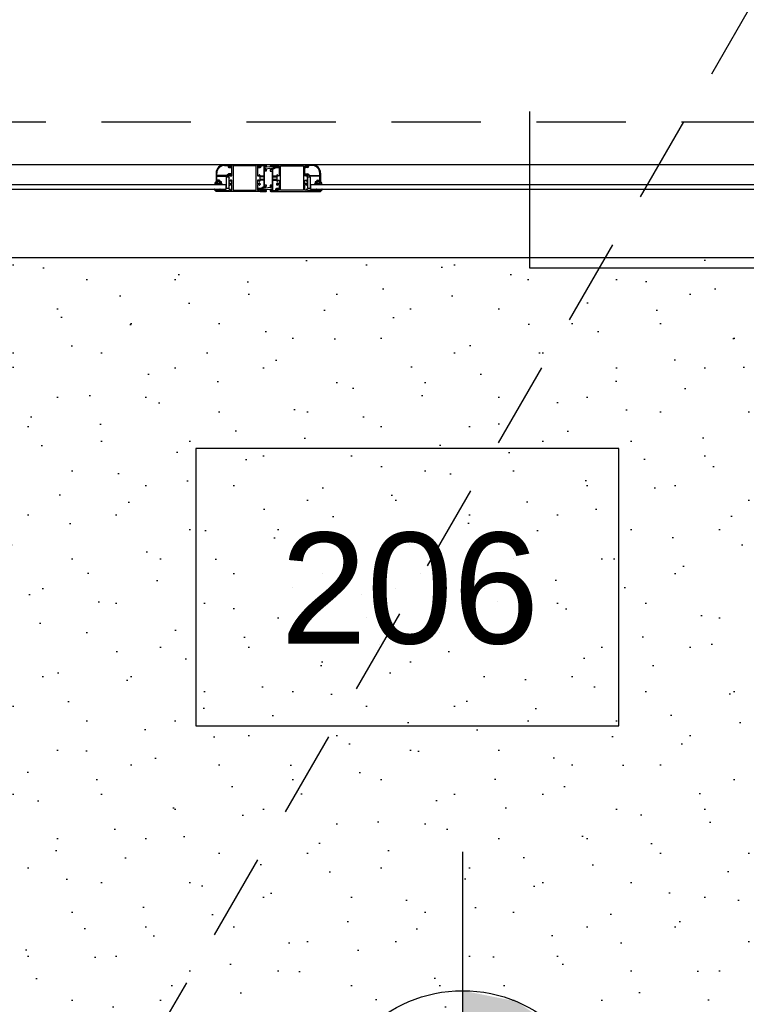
# Model space of a CAD drawing. Extents: x 856 to 5197, y -207 to 263.
# Tile 43 of 225: x 1040.83 to 1042.14, y 4.91 to 6.68. Entities that reach past the tile are written whole.
import ezdxf

# ---------------------------------------------------------------- set-up
doc = ezdxf.new("R2010")
doc.units = 0
doc.header["$MEASUREMENT"] = 0
doc.linetypes.add('B0701', pattern=[0.23412, 0.156, -0.07812])
for name, color, linetype in [('21 Buitenwanden', 7, 'Continuous'), ('23 Vloeren', 7, 'Continuous'), ('A Stramien', 7, 'Continuous'), ('I Toegev info 1_ 50_100', 7, 'Continuous'), ('T Tekst algemeen', 7, 'Continuous'), ('T Tekst_dim 1_ 100', 7, 'Continuous'), ('Window Markers', 7, 'Continuous')]:
    doc.layers.add(name, color=color, linetype=linetype)
doc.styles.add('GENERATED_STYLE_3', font='Arial')
doc.styles.get("Standard").update_dxf_attribs({"font": 'txt', "bigfont": 'BIGFONT.SHX'})
doc.dimstyles.new('GENERATED_STYLE__4', dxfattribs={"dimtxt": 0.18, "dimasz": 0.19, "dimexe": 0.18, "dimexo": 0.04, "dimgap": 0.09, "dimtad": 1, "dimtih": 1, "dimtoh": 1, "dimdec": 0, "dimzin": 0, "dimdsep": 46, "dimtxsty": 'Standard', "dimblk": 'ARROWHEAD_9', "dimblk1": 'ARROWHEAD_9', "dimblk2": 'ARROWHEAD_9', "dimcen": 0.09, "dimclrd": 7, "dimclre": 7, "dimclrt": 7, "dimadec": 1, "dimazin": 0, "dimtfac": 1, "dimtdec": 4, "dimtmove": 0, "dimatfit": 3, "dimfxl": 0, "dimtolj": 1, "dimtzin": 0, "dimarcsym": 0})
doc.dimstyles.new('GENERATED_STYLE__5', dxfattribs={"dimtxt": 0.25, "dimasz": 0.19, "dimexe": 0.18, "dimexo": 0, "dimgap": 0.09, "dimtad": 1, "dimdec": 0, "dimlfac": 1000, "dimzin": 0, "dimdsep": 46, "dimtxsty": 'Standard', "dimblk": 'ARROWHEAD_7', "dimblk1": 'ARROWHEAD_7', "dimblk2": 'ARROWHEAD_7', "dimcen": 0.09, "dimclrd": 7, "dimclre": 7, "dimclrt": 7, "dimadec": 1, "dimazin": 0, "dimtfac": 1, "dimtdec": 4, "dimtmove": 0, "dimatfit": 3, "dimfxl": 0, "dimtolj": 1, "dimtzin": 0, "dimarcsym": 0})
doc.dimstyles.new('GENERATED_STYLE__6', dxfattribs={"dimtxt": 0.25, "dimasz": 0.19, "dimexe": 0.18, "dimexo": 0, "dimgap": 0.09, "dimtad": 1, "dimtih": 1, "dimtoh": 1, "dimdec": 0, "dimlfac": 1000, "dimzin": 0, "dimdsep": 46, "dimtxsty": 'Standard', "dimblk": 'ARROWHEAD_7', "dimblk1": 'ARROWHEAD_7', "dimblk2": 'ARROWHEAD_7', "dimcen": 0.09, "dimclrd": 7, "dimclre": 7, "dimclrt": 7, "dimadec": 1, "dimazin": 0, "dimtfac": 1, "dimtdec": 4, "dimtmove": 0, "dimatfit": 3, "dimfxl": 0, "dimtolj": 1, "dimtzin": 0, "dimarcsym": 0})

# ---------------------------------------------------------------- blocks, each defined once
blk = doc.blocks.new('214 2de schuifdeur hoofdentree', base_point=(988.2137, 0))
at = {"layer": '21 Buitenwanden', "linetype": 'Continuous'}
for p, q in [((988.9038, 0.1438), (988.9038, -0.138)), ((989.3778, 0.0481), (987.6226, 0.0481)), ((988.39, 0.0469), (988.3899, 0.0481)), ((988.3975, 0.048), (988.3899, 0.0481)), ((988.3899, 0.0481), (988.3899, 0.0469)), ((988.3899, 0.0469), (988.3955, 0.0468)), ((988.396, 0.0463), (988.3959, 0.0447)), ((988.3971, 0.0446), (988.3972, 0.0463)), ((988.3975, 0.0428), (988.4014, 0.0426)), ((988.3989, 0.0439), (988.3976, 0.044)), ((988.398, 0.0451), (988.3978, 0.0477)), ((988.3978, 0.0468), (988.3978, 0.0477)), ((988.3981, 0.048), (988.4495, 0.048)), ((988.3988, 0.0441), (988.3981, 0.0448)), ((988.3993, 0.0455), (988.3993, 0.0443)), ((988.4018, 0.046), (988.3998, 0.046)), ((988.4016, 0.043), (988.4008, 0.0442)), ((988.4023, 0.0285), (988.4023, 0.0455)), ((988.4433, 0.046), (988.4043, 0.046)), ((988.4043, 0.046), (988.4043, 0.002)), ((988.4433, 0.002), (988.4433, 0.046)), ((988.4453, 0.0455), (988.4453, 0.0285)), ((988.4478, 0.046), (988.4458, 0.046)), ((988.4467, 0.0444), (988.4458, 0.0433)), ((988.4461, 0.0428), (988.4499, 0.0429)), ((988.4483, 0.0443), (988.4483, 0.0455)), ((988.4499, 0.0441), (988.4486, 0.0441)), ((988.4495, 0.0448), (988.4488, 0.0441)), ((988.4498, 0.0477), (988.4496, 0.0451)), ((988.4499, 0.0477), (988.4499, 0.0468)), ((988.4598, 0.048), (988.4501, 0.048)), ((988.4504, 0.0463), (988.4504, 0.0446)), ((988.4516, 0.0446), (988.4516, 0.0464)), ((988.4521, 0.0469), (988.4556, 0.0469)), ((988.4561, 0.0464), (988.4561, 0.0281)), ((988.4573, 0.0381), (988.4573, 0.0468)), ((988.4573, 0.0468), (988.4598, 0.0468)), ((988.4593, 0.0465), (988.4573, 0.0465)), ((988.4573, 0.0465), (988.4573, 0.0383)), ((988.4573, 0.0383), (988.4593, 0.0383)), ((988.4598, 0.0381), (988.4573, 0.0381)), ((988.4573, 0.012), (988.4573, 0.0363)), ((988.4578, 0.0368), (988.4603, 0.0368)), ((988.4593, 0.0444), (988.4593, 0.0465)), ((988.4593, 0.0383), (988.4593, 0.0404)), ((988.473, 0.0449), (988.4597, 0.0439)), ((988.4598, 0.0468), (988.4598, 0.0449)), ((988.4598, 0.0409), (988.4732, 0.0429)), ((988.4598, 0.0399), (988.4598, 0.0381)), ((988.4608, 0.0449), (988.4608, 0.0471)), ((988.4608, 0.0373), (988.4608, 0.0399)), ((988.4668, 0.0378), (988.4668, 0.0371)), ((988.4753, 0.0443), (988.4672, 0.0387)), ((988.4673, 0.0366), (988.4698, 0.0366)), ((988.4775, 0.048), (988.4676, 0.048)), ((988.4676, 0.0466), (988.4748, 0.0466)), ((988.4699, 0.0387), (988.4757, 0.0427)), ((988.471, 0.0381), (988.47, 0.0381)), ((988.4703, 0.0361), (988.4703, 0.0118)), ((988.4715, 0.0279), (988.4715, 0.0376)), ((988.4758, 0.0456), (988.4758, 0.0451)), ((988.4763, 0.0429), (988.4816, 0.0429)), ((988.4773, 0.0446), (988.4773, 0.0463)), ((988.4778, 0.0468), (988.4778, 0.0478)), ((988.4778, 0.0477), (988.478, 0.0451)), ((988.479, 0.0441), (988.4778, 0.0441)), ((988.5295, 0.048), (988.4781, 0.048)), ((988.4781, 0.0448), (988.4788, 0.0441)), ((988.4793, 0.0443), (988.4793, 0.0455)), ((988.4798, 0.046), (988.4818, 0.046)), ((988.4819, 0.0434), (988.4809, 0.0444)), ((988.4823, 0.0455), (988.4823, 0.0285)), ((988.4843, 0.002), (988.4843, 0.046)), ((988.4843, 0.046), (988.5233, 0.046)), ((988.5233, 0.046), (988.5233, 0.002)), ((988.5253, 0.0285), (988.5253, 0.0455)), ((988.5258, 0.046), (988.5278, 0.046)), ((988.526, 0.043), (988.5269, 0.0442)), ((988.5302, 0.0428), (988.5263, 0.0426)), ((988.5283, 0.0455), (988.5283, 0.0443)), ((988.5288, 0.0441), (988.5295, 0.0448)), ((988.5288, 0.0439), (988.5301, 0.044)), ((988.5296, 0.0451), (988.5298, 0.0477)), ((988.5299, 0.0468), (988.5298, 0.0477)), ((988.5301, 0.048), (988.5378, 0.0481)), ((988.5305, 0.0446), (988.5304, 0.0463)), ((988.5316, 0.0463), (988.5317, 0.0447)), ((988.5378, 0.0469), (988.5321, 0.0468)), ((988.5377, 0.0469), (988.5378, 0.0481)), ((988.5378, 0.0481), (988.5378, 0.0469)), ((988.3758, 0.0331), (988.3758, 0.0164)), ((988.377, 0.0299), (988.377, 0.0331)), ((988.377, 0.0211), (988.377, 0.0267)), ((988.377, 0.0172), (988.377, 0.0184)), ((988.3776, 0.0169), (988.3773, 0.0169)), ((988.3775, 0.0189), (988.3811, 0.0189)), ((988.3941, 0.0289), (988.378, 0.0289)), ((988.378, 0.0277), (988.3946, 0.0277)), ((988.3811, 0.0201), (988.378, 0.0201)), ((988.3788, 0.0169), (988.3783, 0.0161)), ((988.3824, 0.0159), (988.3791, 0.0171)), ((988.3813, 0.0169), (988.3811, 0.0169)), ((988.3816, 0.0184), (988.3816, 0.0172)), ((988.3828, 0.0174), (988.3828, 0.0184)), ((988.3837, 0.0171), (988.3831, 0.0171)), ((988.3848, 0.0164), (988.3848, 0.0169)), ((988.3978, 0.0259), (988.3928, 0.0259)), ((988.3928, 0.0259), (988.3928, 0.0059)), ((988.3967, 0.0312), (988.3945, 0.029)), ((988.395, 0.0278), (988.3972, 0.03)), ((988.4017, 0.0314), (988.397, 0.0314)), ((988.3975, 0.0302), (988.3993, 0.0302)), ((988.3978, 0.0059), (988.3978, 0.0259)), ((988.398, 0.0246), (988.398, 0.029)), ((988.3983, 0.024), (988.398, 0.0246)), ((988.398, 0.0235), (988.3983, 0.024)), ((988.398, 0.0191), (988.398, 0.0235)), ((988.3981, 0.0293), (988.3988, 0.03)), ((988.3988, 0.0181), (988.3981, 0.0188)), ((988.3995, 0.0299), (988.3993, 0.0294)), ((988.3993, 0.0297), (988.3993, 0.0285)), ((988.3993, 0.0195), (988.3993, 0.0183)), ((988.3998, 0.0291), (988.4019, 0.0309)), ((988.3998, 0.028), (988.4018, 0.028)), ((988.4018, 0.02), (988.3998, 0.02)), ((988.4023, 0.0143), (988.4023, 0.0195)), ((988.4453, 0.0195), (988.4453, 0.0143)), ((988.4458, 0.028), (988.4478, 0.028)), ((988.4478, 0.02), (988.4458, 0.02)), ((988.4483, 0.0285), (988.4483, 0.0297)), ((988.4483, 0.0183), (988.4483, 0.0195)), ((988.4488, 0.03), (988.4494, 0.0293)), ((988.4494, 0.0188), (988.4488, 0.0181)), ((988.4496, 0.0246), (988.4493, 0.024)), ((988.4493, 0.024), (988.4496, 0.0235)), ((988.4496, 0.029), (988.4496, 0.0246)), ((988.4496, 0.0235), (988.4496, 0.0191)), ((988.4498, 0.0271), (988.4498, 0.0269)), ((988.4498, 0.0214), (988.4498, 0.0212)), ((988.4501, 0.0266), (988.4556, 0.0266)), ((988.4556, 0.0217), (988.4501, 0.0217)), ((988.4556, 0.0276), (988.4503, 0.0276)), ((988.4503, 0.0207), (988.4556, 0.0207)), ((988.4561, 0.0261), (988.4561, 0.0222)), ((988.4561, 0.0202), (988.4561, 0.0105)), ((988.4715, 0.022), (988.4715, 0.0259)), ((988.4715, 0.0017), (988.4715, 0.02)), ((988.4773, 0.0274), (988.472, 0.0274)), ((988.472, 0.0264), (988.4775, 0.0264)), ((988.4775, 0.0215), (988.472, 0.0215)), ((988.472, 0.0205), (988.4773, 0.0205)), ((988.4778, 0.0267), (988.4778, 0.0269)), ((988.4778, 0.021), (988.4778, 0.0212)), ((988.478, 0.029), (988.478, 0.0246)), ((988.478, 0.0246), (988.4783, 0.024)), ((988.4783, 0.024), (988.478, 0.0235)), ((988.478, 0.0235), (988.478, 0.0191)), ((988.4788, 0.03), (988.4781, 0.0293)), ((988.4781, 0.0188), (988.4788, 0.0181)), ((988.4793, 0.0285), (988.4793, 0.0297)), ((988.4793, 0.0183), (988.4793, 0.0195)), ((988.4818, 0.028), (988.4798, 0.028)), ((988.4798, 0.02), (988.4818, 0.02)), ((988.4823, 0.0195), (988.4823, 0.0143)), ((988.5253, 0.0143), (988.5253, 0.0195)), ((988.5278, 0.0291), (988.5257, 0.0309)), ((988.5278, 0.028), (988.5258, 0.028)), ((988.5258, 0.02), (988.5278, 0.02)), ((988.5259, 0.0314), (988.5306, 0.0314)), ((988.5282, 0.0299), (988.5283, 0.0294)), ((988.5283, 0.0297), (988.5283, 0.0285)), ((988.5283, 0.0195), (988.5283, 0.0183)), ((988.5301, 0.0302), (988.5284, 0.0302)), ((988.5295, 0.0293), (988.5288, 0.03)), ((988.5288, 0.0181), (988.5295, 0.0188)), ((988.5293, 0.024), (988.5296, 0.0246)), ((988.5296, 0.0235), (988.5293, 0.024)), ((988.5296, 0.0246), (988.5296, 0.029)), ((988.5296, 0.0191), (988.5296, 0.0235)), ((988.5348, 0.0259), (988.5298, 0.0259)), ((988.5298, 0.0259), (988.5298, 0.0059)), ((988.5327, 0.0278), (988.5305, 0.03)), ((988.531, 0.0312), (988.5332, 0.029)), ((988.5496, 0.0277), (988.533, 0.0277)), ((988.5335, 0.0289), (988.5496, 0.0289)), ((988.5348, 0.0059), (988.5348, 0.0259)), ((988.5428, 0.0164), (988.5428, 0.0169)), ((988.5439, 0.0171), (988.5445, 0.0171)), ((988.5448, 0.0174), (988.5448, 0.0184)), ((988.5485, 0.0171), (988.5452, 0.0159)), ((988.546, 0.0184), (988.546, 0.0172)), ((988.5463, 0.0169), (988.5466, 0.0169)), ((988.5465, 0.0201), (988.5496, 0.0201)), ((988.5501, 0.0189), (988.5465, 0.0189)), ((988.5493, 0.0161), (988.5488, 0.0169)), ((988.5501, 0.0169), (988.5503, 0.0169)), ((988.5506, 0.0299), (988.5506, 0.0331)), ((988.5506, 0.0211), (988.5506, 0.0267)), ((988.5506, 0.0172), (988.5506, 0.0184)), ((988.5518, 0.0331), (988.5518, 0.0164)), ((988.3926, 0.012), (987.6372, 0.012)), ((987.6372, 0.004), (988.3926, 0.004)), ((988.3758, 0.0164), (988.3758, 0.0166)), ((988.3758, 0.0009), (988.3758, 0.0016)), ((988.3758, 0.0016), (988.3783, 0.0016)), ((988.3758, 0.0003), (988.3758, 0.0012)), ((988.3783, 0.0161), (988.3761, 0.0161)), ((988.3761, 0.0161), (988.377, 0.0161)), ((988.3761, 0.0015), (988.3776, 0.0015)), ((988.4495, 0), (988.3761, 0)), ((988.3778, 0.0008), (988.3783, 0.0008)), ((988.3783, 0.0016), (988.3785, 0.0013)), ((988.3783, 0.0008), (988.3808, 0.0015)), ((988.3808, 0.0015), (988.3973, 0.0015)), ((988.3816, 0.0161), (988.3845, 0.0161)), ((988.3926, 0.004), (988.3926, 0.012)), ((988.3928, 0.0059), (988.3978, 0.0059)), ((988.3978, 0.0123), (988.3978, 0.0138)), ((988.3978, 0.002), (988.3978, 0.0028)), ((988.3979, 0.0141), (988.3988, 0.015)), ((988.3988, 0.0111), (988.3979, 0.012)), ((988.3979, 0.0031), (988.3988, 0.004)), ((988.3993, 0.0147), (988.3993, 0.0143)), ((988.3993, 0.0118), (988.3993, 0.0113)), ((988.3993, 0.0037), (988.3993, 0.0025)), ((988.3998, 0.0138), (988.4018, 0.0138)), ((988.4018, 0.0123), (988.3998, 0.0123)), ((988.3998, 0.002), (988.4018, 0.002)), ((988.4023, 0.0025), (988.4023, 0.0118)), ((988.4043, 0.002), (988.4046, 0.002)), ((988.4046, 0.002), (988.4433, 0.002)), ((988.4453, 0.0118), (988.4453, 0.0025)), ((988.4457, 0.0047), (988.4467, 0.0037)), ((988.4458, 0.0138), (988.4478, 0.0138)), ((988.4478, 0.0123), (988.4458, 0.0123)), ((988.4458, 0.002), (988.4478, 0.002)), ((988.4513, 0.0052), (988.446, 0.0052)), ((988.4483, 0.0143), (988.4483, 0.0147)), ((988.4483, 0.0113), (988.4483, 0.0118)), ((988.4483, 0.0025), (988.4483, 0.0037)), ((988.4486, 0.004), (988.4498, 0.004)), ((988.4488, 0.015), (988.4496, 0.0141)), ((988.4496, 0.012), (988.4488, 0.0111)), ((988.4488, 0.004), (988.4495, 0.0033)), ((988.4496, 0.003), (988.4498, 0.0004)), ((988.4498, 0.0138), (988.4498, 0.0123)), ((988.4498, 0.0013), (988.4498, 0.0003)), ((988.4501, 0), (988.46, 0)), ((988.4503, 0.0035), (988.4503, 0.0018)), ((988.4518, 0.0025), (988.4518, 0.003)), ((988.4577, 0.0094), (988.4519, 0.0054)), ((988.4523, 0.0038), (988.4604, 0.0094)), ((988.46, 0.0015), (988.4528, 0.0015)), ((988.4678, 0.0071), (988.4544, 0.0052)), ((988.4546, 0.0032), (988.4679, 0.0041)), ((988.4566, 0.01), (988.4576, 0.01)), ((988.4603, 0.0115), (988.4578, 0.0115)), ((988.4608, 0.0103), (988.4608, 0.011)), ((988.4668, 0.0108), (988.4668, 0.0082)), ((988.4668, 0.0032), (988.4668, 0.001)), ((988.4698, 0.0113), (988.4673, 0.0113)), ((988.4678, 0.0082), (988.4678, 0.01)), ((988.4678, 0.01), (988.4703, 0.01)), ((988.4678, 0.0013), (988.4678, 0.0032)), ((988.4703, 0.0013), (988.4678, 0.0013)), ((988.4678, 0), (988.4775, 0)), ((988.4703, 0.0098), (988.4683, 0.0098)), ((988.4683, 0.0098), (988.4683, 0.0076)), ((988.4683, 0.0036), (988.4683, 0.0015)), ((988.4683, 0.0015), (988.4703, 0.0015)), ((988.4703, 0.01), (988.4703, 0.0013)), ((988.4703, 0.0015), (988.4703, 0.0098)), ((988.4755, 0.0012), (988.472, 0.0012)), ((988.4761, 0.0035), (988.476, 0.0017)), ((988.4773, 0.0018), (988.4772, 0.0035)), ((988.4815, 0.0053), (988.4777, 0.0052)), ((988.4777, 0.004), (988.479, 0.004)), ((988.4778, 0.0138), (988.4778, 0.0123)), ((988.478, 0.003), (988.4778, 0.0004)), ((988.4778, 0.0004), (988.4778, 0.0013)), ((988.4788, 0.015), (988.4779, 0.0141)), ((988.4779, 0.012), (988.4788, 0.0111)), ((988.4788, 0.004), (988.4781, 0.0033)), ((988.4781, 0), (988.5515, 0)), ((988.4793, 0.0143), (988.4793, 0.0147)), ((988.4793, 0.0113), (988.4793, 0.0118)), ((988.4793, 0.0025), (988.4793, 0.0037)), ((988.4818, 0.0138), (988.4798, 0.0138)), ((988.4798, 0.0123), (988.4818, 0.0123)), ((988.4818, 0.002), (988.4798, 0.002)), ((988.4809, 0.0037), (988.4818, 0.0048)), ((988.4823, 0.0118), (988.4823, 0.0025)), ((988.523, 0.002), (988.4843, 0.002)), ((988.5233, 0.002), (988.523, 0.002)), ((988.5253, 0.0025), (988.5253, 0.0118)), ((988.5278, 0.0138), (988.5258, 0.0138)), ((988.5258, 0.0123), (988.5278, 0.0123)), ((988.5278, 0.002), (988.5258, 0.002)), ((988.5283, 0.0147), (988.5283, 0.0143)), ((988.5283, 0.0118), (988.5283, 0.0113)), ((988.5283, 0.0037), (988.5283, 0.0025)), ((988.5297, 0.0141), (988.5288, 0.015)), ((988.5288, 0.0111), (988.5297, 0.012)), ((988.5297, 0.0031), (988.5288, 0.004)), ((988.5298, 0.0123), (988.5298, 0.0138)), ((988.5298, 0.0059), (988.5348, 0.0059)), ((988.5298, 0.002), (988.5298, 0.0028)), ((988.5468, 0.0015), (988.5303, 0.0015)), ((989.3687, 0.012), (988.535, 0.012)), ((988.535, 0.012), (988.535, 0.004)), ((988.535, 0.004), (989.3687, 0.004)), ((988.546, 0.0161), (988.5431, 0.0161)), ((988.5493, 0.0008), (988.5468, 0.0015)), ((988.5491, 0.0013), (988.5493, 0.0016)), ((988.5515, 0.0161), (988.5493, 0.0161)), ((988.5493, 0.0016), (988.5518, 0.0016)), ((988.5498, 0.0008), (988.5493, 0.0008)), ((988.5515, 0.0015), (988.55, 0.0015)), ((988.5515, 0.0161), (988.5506, 0.0161)), ((988.5518, 0.0164), (988.5515, 0.0161)), ((988.5518, 0.0166), (988.5518, 0.0164)), ((988.5518, 0.0016), (988.5518, 0.0009)), ((988.5518, 0.0003), (988.5518, 0.0012)), ((988.9038, -0.138), (989.8635, -0.138))]:
    blk.add_line(p, q, dxfattribs=at)
at = {"layer": '21 Buitenwanden', "linetype": 'B0701'}
blk.add_line((985.9834, 0.1251), (990.4438, 0.1251), dxfattribs=at)
at = {"layer": '21 Buitenwanden', "linetype": 'Continuous'}
for centre, radius, start, end in [((988.3908, 0.0331), 0.015, 93.6022, 180), ((988.3908, 0.0331), 0.0138, 93.6022, 180), ((988.3955, 0.0463), 0.0005, 356, 89.6022), ((988.3976, 0.0445), 0.0017, 176, 266), ((988.3976, 0.0445), 0.0005, 176, 266), ((988.3975, 0.0463), 0.00025, 86, 176), ((988.3975, 0.0477), 0.0003, 356, 89.6022), ((988.3975, 0.0468), 0.00025, 266, 356), ((988.3981, 0.0477), 0.0003, 90, 184.0814), ((988.3985, 0.0451), 0.0005, 184.0814, 225), ((988.399, 0.0443), 0.0003, 225, 0), ((988.3989, 0.0442), 0.0003, 266, 328.5136), ((988.4, 0.0436), 0.001, 36.9068, 148.5136), ((988.3998, 0.0455), 0.0005, 90, 180), ((988.4014, 0.0429), 0.0003, 266, 36.9068), ((988.4018, 0.0455), 0.0005, 0, 90), ((988.4458, 0.0455), 0.0005, 90, 180), ((988.4461, 0.0431), 0.000298, 141.7294, 271), ((988.4475, 0.0438), 0.000994, 27.1845, 141.7294), ((988.4478, 0.0455), 0.0005, 0, 90), ((988.4486, 0.0443), 0.0003, 180, 315), ((988.4486, 0.0444), 0.000298, 207.1845, 269.698), ((988.4495, 0.0477), 0.0003, 355.9186, 90), ((988.4491, 0.0451), 0.0005, 315, 355.9186), ((988.4501, 0.0478), 0.000298, 89.698, 181), ((988.4501, 0.0468), 0.000249, 180.9857, 269.0139), ((988.4499, 0.0446), 0.000497, 269.698, 359.698), ((988.4499, 0.0446), 0.00169, 271, 359.698), ((988.4501, 0.0463), 0.000248, 359.698, 91.6465), ((988.4521, 0.0464), 0.000497, 89.698, 179.698), ((988.4556, 0.0464), 0.000497, 1, 89.698), ((988.4578, 0.0363), 0.000497, 90, 180), ((988.4598, 0.0444), 0.0005, 180, 263.3757), ((988.4598, 0.0404), 0.0005, 92.1153, 180), ((988.4598, 0.0471), 0.000994, 0, 88.698), ((988.4603, 0.0449), 0.000497, 180, 0), ((988.4603, 0.0399), 0.000497, 0, 180), ((988.4603, 0.0373), 0.000497, 270, 0), ((988.4676, 0.0473), 0.000745, 90, 270), ((988.4678, 0.0378), 0.000994, 124.7778, 180), ((988.4673, 0.0371), 0.000497, 180, 270), ((988.47, 0.0384), 0.000298, 124.7778, 270), ((988.4698, 0.0361), 0.000497, 0, 90), ((988.471, 0.0376), 0.000497, 0, 90), ((988.4731, 0.0439), 0.001, 278.3827, 94.1521), ((988.4748, 0.0456), 0.000994, 0, 90), ((988.4748, 0.0451), 0.000994, 304.7778, 0), ((988.4763, 0.0419), 0.000994, 90, 124.7778), ((988.4775, 0.0463), 0.000248, 90, 180), ((988.4778, 0.0446), 0.000497, 180, 270), ((988.4775, 0.0478), 0.000298, 0, 90), ((988.4775, 0.0468), 0.000248, 270, 0), ((988.4781, 0.0477), 0.0003, 90, 184.0814), ((988.4785, 0.0451), 0.0005, 184.0814, 225), ((988.479, 0.0443), 0.0003, 225, 0), ((988.479, 0.0444), 0.000298, 270, 332.5136), ((988.4798, 0.0455), 0.0005, 90, 180), ((988.4802, 0.0438), 0.000994, 40.9068, 152.5136), ((988.4816, 0.0432), 0.000298, 270, 40.9068), ((988.4818, 0.0455), 0.0005, 0, 90), ((988.5258, 0.0455), 0.0005, 90, 180), ((988.5263, 0.0429), 0.0003, 143.0932, 274), ((988.5277, 0.0436), 0.001, 31.4864, 143.0932), ((988.5278, 0.0455), 0.0005, 0, 90), ((988.5286, 0.0443), 0.0003, 180, 315), ((988.5288, 0.0442), 0.0003, 211.4864, 274), ((988.5295, 0.0477), 0.0003, 355.9186, 90), ((988.5291, 0.0451), 0.0005, 315, 355.9186), ((988.5301, 0.0477), 0.0003, 90.3978, 184), ((988.5301, 0.0468), 0.00025, 184, 274), ((988.5301, 0.0445), 0.0005, 274, 4), ((988.5302, 0.0463), 0.00025, 4, 94), ((988.5301, 0.0445), 0.0017, 274, 4), ((988.5321, 0.0463), 0.0005, 90.3978, 184), ((988.5368, 0.0331), 0.0138, 0, 86.3978), ((988.5368, 0.0331), 0.015, 0, 86.3978), ((988.3884, 0.0079), 0.0162, 146.5685, 163.5651), ((988.3753, 0.0166), 0.0005, 0, 147.6669), ((988.378, 0.0299), 0.001, 180, 270), ((988.378, 0.0267), 0.001, 90, 180), ((988.378, 0.0211), 0.001, 180, 270), ((988.3775, 0.0184), 0.0005, 90, 180), ((988.3773, 0.0172), 0.0003, 180, 270), ((988.3776, 0.0167), 0.000213, 338.7265, 90), ((988.379, 0.0168), 0.0003, 70, 150), ((988.3811, 0.0167), 0.000213, 90, 201.2735), ((988.3811, 0.0184), 0.0017, 0, 90), ((988.3811, 0.0184), 0.0005, 0, 90), ((988.3813, 0.0172), 0.0003, 270, 0), ((988.3831, 0.0174), 0.0003, 180, 270), ((988.3837, 0.0174), 0.0003, 270, 321.3178), ((988.3843, 0.0169), 0.0005, 0, 141.3178), ((988.3941, 0.0294), 0.0005, 270, 315), ((988.3946, 0.0282), 0.0005, 270, 315), ((988.397, 0.0309), 0.0005, 90, 135), ((988.3975, 0.0297), 0.0005, 90, 135), ((988.3985, 0.029), 0.0005, 135, 180), ((988.3985, 0.0191), 0.0005, 180, 225), ((988.399, 0.0297), 0.0003, 0, 135), ((988.399, 0.0183), 0.0003, 225, 0), ((988.3993, 0.03), 0.0002, 345, 90), ((988.3996, 0.0293), 0.0003, 165, 310.6013), ((988.3998, 0.0285), 0.0005, 180, 270), ((988.3998, 0.0195), 0.0005, 90, 180), ((988.4017, 0.0311), 0.0003, 310.6013, 90), ((988.4018, 0.0285), 0.0005, 270, 0), ((988.4018, 0.0195), 0.0005, 0, 90), ((988.4458, 0.0285), 0.0005, 180, 270), ((988.4458, 0.0195), 0.0005, 90, 180), ((988.4478, 0.0285), 0.0005, 270, 0), ((988.4478, 0.0195), 0.0005, 0, 90), ((988.4486, 0.0297), 0.0003, 45, 180), ((988.4486, 0.0183), 0.0003, 180, 315), ((988.4491, 0.029), 0.0005, 0, 45), ((988.4491, 0.0191), 0.0005, 315, 0), ((988.4503, 0.0271), 0.000497, 90, 180), ((988.4501, 0.0269), 0.000298, 180, 270), ((988.4501, 0.0214), 0.000298, 90, 180), ((988.4503, 0.0212), 0.000497, 180, 270), ((988.4556, 0.0281), 0.000497, 270, 0), ((988.4556, 0.0261), 0.000497, 0, 90), ((988.4556, 0.0222), 0.000497, 270, 0), ((988.4556, 0.0202), 0.000497, 0, 90), ((988.472, 0.0279), 0.000497, 180, 270), ((988.472, 0.0259), 0.000497, 90, 180), ((988.472, 0.022), 0.000497, 180, 270), ((988.472, 0.02), 0.000497, 90, 180), ((988.4773, 0.0269), 0.000497, 0, 90), ((988.4773, 0.021), 0.000497, 270, 0), ((988.4775, 0.0267), 0.000298, 270, 0), ((988.4775, 0.0212), 0.000298, 0, 90), ((988.4785, 0.029), 0.0005, 135, 180), ((988.4785, 0.0191), 0.0005, 180, 225), ((988.479, 0.0297), 0.0003, 0, 135), ((988.479, 0.0183), 0.0003, 225, 0), ((988.4798, 0.0285), 0.0005, 180, 270), ((988.4798, 0.0195), 0.0005, 90, 180), ((988.4818, 0.0285), 0.0005, 270, 0), ((988.4818, 0.0195), 0.0005, 0, 90), ((988.5258, 0.0285), 0.0005, 180, 270), ((988.5258, 0.0195), 0.0005, 90, 180), ((988.5259, 0.0311), 0.0003, 90, 229.3987), ((988.528, 0.0293), 0.0003, 229.3987, 15), ((988.5278, 0.0285), 0.0005, 270, 0), ((988.5278, 0.0195), 0.0005, 0, 90), ((988.5284, 0.03), 0.0002, 90, 195), ((988.5286, 0.0297), 0.0003, 45, 180), ((988.5286, 0.0183), 0.0003, 180, 315), ((988.5291, 0.029), 0.0005, 0, 45), ((988.5291, 0.0191), 0.0005, 315, 0), ((988.5301, 0.0297), 0.0005, 45, 90), ((988.5306, 0.0309), 0.0005, 45, 90), ((988.533, 0.0282), 0.0005, 225, 270), ((988.5335, 0.0294), 0.0005, 225, 270), ((988.5433, 0.0169), 0.0005, 38.6822, 180), ((988.5439, 0.0174), 0.0003, 218.6822, 270), ((988.5445, 0.0174), 0.0003, 270, 0), ((988.5465, 0.0184), 0.0017, 90, 180), ((988.5465, 0.0184), 0.0005, 90, 180), ((988.5463, 0.0172), 0.0003, 180, 270), ((988.5466, 0.0167), 0.000213, 338.7265, 90), ((988.5486, 0.0168), 0.0003, 30, 110), ((988.5496, 0.0299), 0.001, 270, 0), ((988.5496, 0.0267), 0.001, 0, 90), ((988.5496, 0.0211), 0.001, 270, 0), ((988.5501, 0.0167), 0.000213, 90, 201.2735), ((988.5501, 0.0184), 0.0005, 0, 90), ((988.5503, 0.0172), 0.0003, 270, 0), ((988.5523, 0.0166), 0.0005, 32.3331, 180), ((988.5392, 0.0079), 0.0162, 16.4349, 33.4315), ((988.3731, 0.0124), 0.0003, 161.3381, 311.4067), ((988.3732, 0.0038), 0.0003, 44.2367, 182.529), ((988.3764, 0.0041), 0.00357, 183.7306, 251.7275), ((988.3795, 0.0016), 0.0122, 60.0058, 120.1709), ((988.3777, 0.0106), 0.00788, 236.4363, 303.6416), ((988.3755, 0.0009), 0.0003, 234.6919, 0), ((988.3761, 0.0164), 0.0003, 180, 270), ((988.3761, 0.0164), 0.0003, 180, 270), ((988.3761, 0.0012), 0.0003, 90, 180), ((988.3761, 0.0003), 0.0003, 180, 270), ((988.377, 0.0169), 0.0008, 270, 338.7265), ((988.3776, 0.0013), 0.0002, 310.5416, 90), ((988.3779, 0.001), 0.0002, 130.5416, 258.5596), ((988.3787, 0.0014), 0.0003, 209.9996, 287.9276), ((988.3788, 0.0052), 0.00405, 270.439, 339.6886), ((988.3816, 0.0169), 0.0008, 201.2735, 270), ((988.3823, 0.0038), 0.0003, 344.5003, 135.7633), ((988.3814, 0.0105), 0.00541, 24.4118, 79.6453), ((988.3845, 0.0164), 0.0003, 270, 0), ((988.3859, 0.0126), 0.0005, 229.0075, 23.2138), ((988.3973, 0.002), 0.0005, 270, 0), ((988.3983, 0.0138), 0.0005, 135, 180), ((988.3983, 0.0123), 0.0005, 180, 225), ((988.3983, 0.0028), 0.0005, 135, 180), ((988.399, 0.0147), 0.0003, 0, 135), ((988.399, 0.0113), 0.0003, 225, 0), ((988.399, 0.0037), 0.0003, 0, 135), ((988.3998, 0.0143), 0.0005, 180, 270), ((988.3998, 0.0118), 0.0005, 90, 180), ((988.3998, 0.0025), 0.0005, 180, 270), ((988.4018, 0.0143), 0.0005, 270, 0), ((988.4018, 0.0118), 0.0005, 0, 90), ((988.4018, 0.0025), 0.0005, 270, 0), ((988.4458, 0.0143), 0.0005, 180, 270), ((988.4458, 0.0118), 0.0005, 90, 180), ((988.4458, 0.0025), 0.0005, 180, 270), ((988.446, 0.0049), 0.000298, 90, 220.9068), ((988.4474, 0.0043), 0.000994, 220.9068, 332.5136), ((988.4478, 0.0143), 0.0005, 270, 0), ((988.4478, 0.0118), 0.0005, 0, 90), ((988.4478, 0.0025), 0.0005, 270, 0), ((988.4486, 0.0147), 0.0003, 45, 180), ((988.4486, 0.0113), 0.0003, 180, 315), ((988.4486, 0.0037), 0.000298, 90, 152.5136), ((988.4486, 0.0037), 0.0003, 45, 180), ((988.4491, 0.003), 0.0005, 4.0814, 45), ((988.4495, 0.0003), 0.0003, 270, 4.0814), ((988.4493, 0.0138), 0.0005, 0, 45), ((988.4493, 0.0123), 0.0005, 315, 0), ((988.4498, 0.0035), 0.000497, 0, 90), ((988.4501, 0.0013), 0.000248, 90, 180), ((988.4501, 0.0003), 0.000298, 180, 270), ((988.4501, 0.0018), 0.000248, 270, 0), ((988.4513, 0.0062), 0.000994, 270, 304.7778), ((988.4528, 0.003), 0.000994, 124.7778, 180), ((988.4528, 0.0025), 0.000994, 180, 270), ((988.4545, 0.0042), 0.001, 98.3827, 274.1521), ((988.4566, 0.0105), 0.000497, 180, 270), ((988.4578, 0.012), 0.000497, 180, 270), ((988.4576, 0.0097), 0.000298, 304.7778, 90), ((988.46, 0.0008), 0.000745, 270, 90), ((988.4603, 0.011), 0.000497, 0, 90), ((988.4598, 0.0103), 0.000994, 304.7778, 0), ((988.4673, 0.0108), 0.000497, 90, 180), ((988.4673, 0.0082), 0.000497, 180, 0), ((988.4673, 0.0032), 0.000497, 0, 180), ((988.4678, 0.001), 0.000994, 180, 268.698), ((988.4678, 0.0076), 0.0005, 272.1153, 0), ((988.4678, 0.0036), 0.0005, 0, 83.3757), ((988.4698, 0.0118), 0.000497, 270, 0), ((988.472, 0.0017), 0.000497, 181, 269.698), ((988.4755, 0.0017), 0.000497, 269.698, 359.698), ((988.4777, 0.0035), 0.00169, 91, 179.698), ((988.4777, 0.0035), 0.000497, 89.698, 179.698), ((988.4775, 0.0018), 0.000248, 179.698, 271.6465), ((988.4775, 0.0013), 0.000249, 0.9857, 89.0139), ((988.4775, 0.0003), 0.000298, 269.698, 1), ((988.4783, 0.0138), 0.0005, 135, 180), ((988.4783, 0.0123), 0.0005, 180, 225), ((988.4781, 0.0003), 0.0003, 175.9186, 270), ((988.4785, 0.003), 0.0005, 135, 175.9186), ((988.479, 0.0147), 0.0003, 0, 135), ((988.479, 0.0113), 0.0003, 225, 0), ((988.479, 0.0037), 0.0003, 0, 135), ((988.479, 0.0037), 0.000298, 27.1845, 89.698), ((988.4801, 0.0043), 0.000994, 207.1845, 321.7294), ((988.4798, 0.0143), 0.0005, 180, 270), ((988.4798, 0.0118), 0.0005, 90, 180), ((988.4798, 0.0025), 0.0005, 180, 270), ((988.4815, 0.005), 0.000298, 321.7294, 91), ((988.4818, 0.0143), 0.0005, 270, 0), ((988.4818, 0.0118), 0.0005, 0, 90), ((988.4818, 0.0025), 0.0005, 270, 0), ((988.5258, 0.0143), 0.0005, 180, 270), ((988.5258, 0.0118), 0.0005, 90, 180), ((988.5258, 0.0025), 0.0005, 180, 270), ((988.5278, 0.0143), 0.0005, 270, 0), ((988.5278, 0.0118), 0.0005, 0, 90), ((988.5278, 0.0025), 0.0005, 270, 0), ((988.5286, 0.0147), 0.0003, 45, 180), ((988.5286, 0.0113), 0.0003, 180, 315), ((988.5286, 0.0037), 0.0003, 45, 180), ((988.5293, 0.0138), 0.0005, 0, 45), ((988.5293, 0.0123), 0.0005, 315, 0), ((988.5293, 0.0028), 0.0005, 0, 45), ((988.5303, 0.002), 0.0005, 180, 270), ((988.5462, 0.0105), 0.00541, 100.3547, 155.5883), ((988.5417, 0.0126), 0.0005, 156.7862, 310.9925), ((988.5481, 0.0016), 0.0122, 59.8291, 119.9942), ((988.5431, 0.0164), 0.0003, 180, 270), ((988.5453, 0.0038), 0.0003, 44.2367, 195.4997), ((988.5488, 0.0052), 0.00405, 200.3114, 269.561), ((988.5499, 0.0106), 0.00788, 236.3584, 303.5637), ((988.546, 0.0169), 0.0008, 270, 338.7265), ((988.5489, 0.0014), 0.0003, 252.072, 330), ((988.55, 0.0013), 0.0002, 90, 229.4584), ((988.5497, 0.001), 0.0002, 281.4404, 49.4584), ((988.5506, 0.0169), 0.0008, 201.2735, 270), ((988.5515, 0.0164), 0.0003, 270, 0), ((988.5515, 0.0012), 0.0003, 0, 90), ((988.5515, 0.0003), 0.0003, 270, 0), ((988.5521, 0.0009), 0.0003, 180, 305.3081), ((988.5512, 0.0041), 0.00357, 288.2725, 356.2694), ((988.5544, 0.0038), 0.0003, 357.471, 135.7633), ((988.5545, 0.0124), 0.0003, 228.5933, 18.6619)]:
    blk.add_arc(centre, radius, start, end, dxfattribs=at)
blk = doc.blocks.new('D Marker 11_20', base_point=(988.2137, 0))
at = {"layer": 'Window Markers', "linetype": 'Continuous'}
for p, q in [((987.3141, 0.8935), (987.3141, 0.3935)), ((988.0766, 0.8935), (987.3141, 0.8935)), ((988.0766, 0.3935), (988.0766, 0.8935)), ((987.3141, 0.3935), (988.0766, 0.3935))]:
    blk.add_line(p, q, dxfattribs=at)
at = {"layer": 'Window Markers', "linetype": 'Continuous', "insert": (987.9242, 0.7479), "char_height": 0.2, "attachment_point": 7, "rotation": 180, "style": 'GENERATED_STYLE_3'}
blk.add_mtext('{206}', dxfattribs=at)
blk = doc.blocks.new('WALL_489_3', base_point=(1043.4001, 6.305))
at = {"layer": '21 Buitenwanden', "linetype": 'Continuous', "xscale": 1.069495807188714}
blk.add_blockref('214 2de schuifdeur hoofdentree', (1041.0147, 6.375), dxfattribs=at)
at = {"layer": 'Window Markers', "rotation": 180}
blk.add_blockref('D Marker 11_20', (1041.0147, 6.305), dxfattribs=at)
blk = doc.blocks.new('*D850', base_point=(988.2137, 0))
at = {"layer": 'T Tekst_dim 1_ 100', "linetype": 'Continuous'}
for p, q in [((1079.2492, 23.4934), (1079.1597, 23.384)), ((1079.2492, 23.4934), (1079.3587, 23.4039)), ((1079.3587, 23.4039), (1079.1597, 23.384)), ((1079.3832, 22.441), (1079.57, 22.5124)), ((1079.5123, 22.3833), (1079.57, 22.5124)), ((1079.5123, 22.3833), (1079.3832, 22.441))]:
    blk.add_line(p, q, dxfattribs=at)
blk.add_arc((1083.1706, 23.8365), 3.9363, 186.4556, 200.2094, dxfattribs=at)
at = {"layer": 'T Tekst_dim 1_ 100', "insert": (1078.586, 22.9773), "char_height": 0.18, "attachment_point": 1, "style": 'GENERATED_STYLE_3'}
blk.add_mtext('{16,7°}', dxfattribs=at)
blk = doc.blocks.new('ARROWHEAD_9')
at = {"color": 0, "linetype": 'Continuous', "lineweight": 0}
blk.add_line((0, 0), (-1, 0), dxfattribs=at)
at = {"color": 0, "linetype": 'Continuous', "lineweight": 0, "flags": 128}
blk.add_lwpolyline([(-0.525, 0.525), (0, 0), (-0.525, -0.525)], close=True, dxfattribs=at)
blk = doc.blocks.new('*D1043', base_point=(988.2137, 0))
at = {"layer": 'A Stramien', "linetype": 'Continuous'}
for p, q in [((1033.7798, 22.4473), (1033.6414, 22.7959)), ((1027.0657, 19.982), (1033.7571, 22.6401)), ((1020.3743, 17.3239), (1027.0657, 19.982))]:
    blk.add_line(p, q, dxfattribs=at)
blk.add_circle((1033.7106, 22.6216), 0.05, dxfattribs=at)
at = {"layer": 'A Stramien', "insert": (1029.8704, 21.4189), "char_height": 0.25, "attachment_point": 1, "rotation": 21.665}
blk.add_mtext('{7.200}', dxfattribs=at)
blk = doc.blocks.new('ARROWHEAD_7')
at = {"color": 0, "linetype": 'Continuous', "lineweight": 0}
for p, q in [((0, -0.25), (0, 0.25)), ((0, 0), (-1, 0)), ((-0.25, 0), (0.25, 0))]:
    blk.add_line(p, q, dxfattribs=at)
blk.add_circle((0, 0), 0.25, dxfattribs=at)
blk = doc.blocks.new('*D1044', base_point=(988.2137, 0))
at = {"layer": 'A Stramien', "linetype": 'Continuous'}
for p, q in [((1040.4712, 25.1054), (1040.3328, 25.4539)), ((1033.7571, 22.6401), (1040.4484, 25.2981)), ((1027.0657, 19.982), (1033.7571, 22.6401))]:
    blk.add_line(p, q, dxfattribs=at)
blk.add_circle((1040.402, 25.2797), 0.05, dxfattribs=at)
at = {"layer": 'A Stramien', "insert": (1036.5618, 24.077), "char_height": 0.25, "attachment_point": 1, "rotation": 21.665}
blk.add_mtext('{7.200}', dxfattribs=at)
blk = doc.blocks.new('*D1045', base_point=(988.2137, 0))
at = {"layer": 'A Stramien', "linetype": 'Continuous'}
for p, q in [((1047.1626, 27.7635), (1047.0241, 28.112)), ((1040.4484, 25.2981), (1047.1398, 27.9562)), ((1033.7571, 22.6401), (1040.4484, 25.2981))]:
    blk.add_line(p, q, dxfattribs=at)
blk.add_circle((1047.0934, 27.9378), 0.05, dxfattribs=at)
at = {"layer": 'A Stramien', "insert": (1044.457, 27.2133), "char_height": 0.25, "attachment_point": 1, "rotation": 21.665}
blk.add_mtext('{7.200}', dxfattribs=at)
blk = doc.blocks.new('*D1046', base_point=(988.2137, 0))
at = {"layer": 'A Stramien', "linetype": 'Continuous'}
for p, q in [((1053.854, 30.4216), (1053.7155, 30.7701)), ((1047.1398, 27.9562), (1053.8312, 30.6143)), ((1040.4484, 25.2981), (1047.1398, 27.9562))]:
    blk.add_line(p, q, dxfattribs=at)
at = {"layer": 'A Stramien', "insert": (1049.9445, 29.3932), "char_height": 0.25, "attachment_point": 1, "rotation": 21.665}
blk.add_mtext('{7.200}', dxfattribs=at)
blk = doc.blocks.new('*D1047', base_point=(988.2137, 0))
at = {"layer": 'A Stramien', "linetype": 'Continuous'}
for p, q in [((1053.8312, 30.6143), (1057.1769, 31.9434)), ((1047.1398, 27.9562), (1053.8312, 30.6143))]:
    blk.add_line(p, q, dxfattribs=at)
blk.add_circle((1053.7847, 30.5959), 0.05, dxfattribs=at)
at = {"layer": 'A Stramien', "insert": (1054.9631, 31.3867), "char_height": 0.25, "attachment_point": 1, "rotation": 21.665}
blk.add_mtext('{3.600}', dxfattribs=at)
blk = doc.blocks.new('*D1048', base_point=(988.2137, 0))
at = {"layer": 'A Stramien', "linetype": 'Continuous'}
for p, q in [((1063.891, 34.4087), (1063.7526, 34.7573)), ((1063.7753, 34.5645), (1063.9147, 34.6199)), ((1057.1769, 31.9434), (1063.7753, 34.5645)), ((1057.1996, 31.7507), (1057.0612, 32.0992)), ((1053.8312, 30.6143), (1057.1769, 31.9434))]:
    blk.add_line(p, q, dxfattribs=at)
for centre in [(1063.8218, 34.583), (1057.1304, 31.9249)]:
    blk.add_circle(centre, 0.05, dxfattribs=at)
at = {"layer": 'A Stramien', "insert": (1059.9816, 33.3803), "char_height": 0.25, "attachment_point": 1, "rotation": 21.665}
blk.add_mtext('{7.200}', dxfattribs=at)
blk = doc.blocks.new('*D1052', base_point=(988.2137, 0))
at = {"layer": 'A Stramien', "linetype": 'Continuous'}
for p, q in [((1032.4831, 33.5836), (1032.4831, 33.9586)), ((1044.0071, 33.5836), (1044.0071, 33.9586)), ((1030.7271, 33.7711), (1032.5331, 33.7711)), ((1032.5331, 33.7711), (1044.0571, 33.7711))]:
    blk.add_line(p, q, dxfattribs=at)
for centre in [(1032.4831, 33.7711), (1044.0071, 33.7711)]:
    blk.add_circle(centre, 0.05, dxfattribs=at)
at = {"layer": 'A Stramien', "insert": (1037.7404, 34.0711), "char_height": 0.25, "attachment_point": 1}
blk.add_mtext('{11.524}', dxfattribs=at)
blk = doc.blocks.new('*D1053', base_point=(988.2137, 0))
at = {"layer": 'A Stramien', "linetype": 'Continuous'}
for p, q in [((1044.0071, 33.5836), (1044.0071, 33.9586)), ((1049.8006, 33.5836), (1049.8006, 33.9586)), ((1032.5331, 33.7711), (1044.0571, 33.7711)), ((1044.0571, 33.7711), (1049.8506, 33.7711))]:
    blk.add_line(p, q, dxfattribs=at)
for centre in [(1044.0071, 33.7711), (1049.8006, 33.7711)]:
    blk.add_circle(centre, 0.05, dxfattribs=at)
at = {"layer": 'A Stramien', "insert": (1046.4909, 34.0711), "char_height": 0.25, "attachment_point": 1}
blk.add_mtext('{5.794}', dxfattribs=at)
blk = doc.blocks.new('*D1061', base_point=(988.2137, 0))
at = {"layer": 'A Stramien', "linetype": 'Continuous'}
for p, q in [((1043.4001, -2.1885), (1043.4001, -1.8135)), ((1046.4001, -2.1885), (1046.4001, -1.8135)), ((1032.5331, -2.001), (1043.4501, -2.001)), ((1043.4501, -2.001), (1046.4501, -2.001))]:
    blk.add_line(p, q, dxfattribs=at)
for centre in [(1043.4001, -2.001), (1046.4001, -2.001)]:
    blk.add_circle(centre, 0.05, dxfattribs=at)
at = {"layer": 'A Stramien', "insert": (1044.4871, -1.701), "char_height": 0.25, "attachment_point": 1}
blk.add_mtext('{3.000}', dxfattribs=at)
blk = doc.blocks.new('*D1062', base_point=(988.2137, 0))
at = {"layer": 'A Stramien', "linetype": 'Continuous'}
for p, q in [((1046.4001, -2.1885), (1046.4001, -1.8135)), ((1053.6001, -2.1885), (1053.6001, -1.8135)), ((1043.4501, -2.001), (1046.4501, -2.001)), ((1046.4501, -2.001), (1053.6501, -2.001))]:
    blk.add_line(p, q, dxfattribs=at)
for centre in [(1046.4001, -2.001), (1053.6001, -2.001)]:
    blk.add_circle(centre, 0.05, dxfattribs=at)
at = {"layer": 'A Stramien', "insert": (1049.5871, -1.701), "char_height": 0.25, "attachment_point": 1}
blk.add_mtext('{7.200}', dxfattribs=at)
blk = doc.blocks.new('*D1063', base_point=(988.2137, 0))
at = {"layer": 'A Stramien', "linetype": 'Continuous'}
for p, q in [((1053.6001, -2.1885), (1053.6001, -1.8135)), ((1060.8001, -2.1885), (1060.8001, -1.8135)), ((1046.4501, -2.001), (1053.6501, -2.001)), ((1053.6501, -2.001), (1060.8501, -2.001))]:
    blk.add_line(p, q, dxfattribs=at)
for centre in [(1053.6001, -2.001), (1060.8001, -2.001)]:
    blk.add_circle(centre, 0.05, dxfattribs=at)
at = {"layer": 'A Stramien', "insert": (1056.7871, -1.701), "char_height": 0.25, "attachment_point": 1}
blk.add_mtext('{7.200}', dxfattribs=at)
blk = doc.blocks.new('*D1064', base_point=(988.2137, 0))
at = {"layer": 'A Stramien', "linetype": 'Continuous'}
for p, q in [((1060.8001, -2.1885), (1060.8001, -1.8135)), ((1068.0001, -2.1885), (1068.0001, -1.8135)), ((1053.6501, -2.001), (1060.8501, -2.001)), ((1060.8501, -2.001), (1067.9501, -2.001)), ((1067.9501, -2.001), (1068.1001, -2.001))]:
    blk.add_line(p, q, dxfattribs=at)
for centre in [(1060.8001, -2.001), (1068.0001, -2.001)]:
    blk.add_circle(centre, 0.05, dxfattribs=at)
at = {"layer": 'A Stramien', "insert": (1063.9871, -1.701), "char_height": 0.25, "attachment_point": 1}
blk.add_mtext('{7.200}', dxfattribs=at)
blk = doc.blocks.new('LEVELDIM_159_3', base_point=(1041.6327, 4.6843))
at = {"layer": 'T Tekst algemeen', "linetype": 'Continuous'}
for points in [[(1041.6327, 4.6843), (1041.8827, 4.6843), (1041.8637, 4.7799), (1041.8095, 4.861), (1041.7284, 4.9152), (1041.6327, 4.9343)], [(1041.6327, 4.6843), (1041.3827, 4.6843), (1041.4018, 4.5886), (1041.4559, 4.5075), (1041.5371, 4.4533), (1041.6327, 4.4343)]]:
    blk.add_hatch(color=256, dxfattribs=at).paths.add_polyline_path(points, flags=0)
for p, q in [((1041.6327, 4.1843), (1041.6327, 5.1843)), ((1041.1327, 4.6843), (1042.1327, 4.6843))]:
    blk.add_line(p, q, dxfattribs=at)
blk.add_circle((1041.6327, 4.6843), 0.25, dxfattribs=at)
at = {"layer": 'T Tekst algemeen', "insert": (1042.1327, 5.4843), "char_height": 0.3, "attachment_point": 1, "style": 'GENERATED_STYLE_3'}
blk.add_mtext('{P=0}', dxfattribs=at)

msp = doc.modelspace()

# ---------------------------------------------------------------- hatches: boundary and pattern name
at = {"layer": '23 Vloeren', "linetype": 'Continuous'}
h = msp.add_hatch(dxfattribs=at)
h.set_pattern_fill('Puntjes_C_0003', color=256, style=0, pattern_type=2)
h.set_pattern_definition([(45, (988.21373, 0.25), (-0.07954951, 0.07954951), [0, -0.075, 0, -0.1125]), (110, (988.46373, 0.25), (0.10571542, 0.03847727), [0, -0.055, 0, -0.095])])
h.paths.add_polyline_path([(1039.1677, 3.205), (1043.4001, 3.205), (1043.4001, 6.255), (1038.63, 6.255)], flags=0)

# ---------------------------------------------------------------- linework, layer by layer
at = {"layer": '23 Vloeren', "linetype": 'Continuous', "flags": 128}
msp.add_lwpolyline([(1039.1677, 3.205), (1043.4001, 3.205), (1043.4001, 6.255), (1038.63, 6.255)], close=True, dxfattribs=at)
at = {"layer": 'I Toegev info 1_ 50_100', "linetype": 'B0701'}
msp.add_line((1039.3923, 1.9317), (1043.4001, 8.8696), dxfattribs=at)

# ---------------------------------------------------------------- block references
at = {"layer": '21 Buitenwanden'}
msp.add_blockref('WALL_489_3', (1043.4001, 6.305), dxfattribs=at)
at = {"layer": 'T Tekst algemeen'}
msp.add_blockref('LEVELDIM_159_3', (1041.6327, 4.6843), dxfattribs=at)

# ---------------------------------------------------------------- dimensions: what is measured, and where the dimension line sits
at = {"layer": 'A Stramien', "linetype": 'Continuous'}
for p1, p2, picture, middle in [((1070.9109, -2.7656), (1078.6582, -2.7656), '*D1048', (1060.4685, 33.4392)), ((1067.0373, -2.7656), (1070.9109, -2.7656), '*D1047', (1055.45, 31.4457)), ((1059.29, -2.7656), (1067.0373, -2.7656), '*D1046', (1050.4315, 29.4521)), ((1051.5427, -2.7656), (1059.29, -2.7656), '*D1045', (1044.9439, 27.2722)), ((1044.0526, -3.4129), (1051.5427, -2.7656), '*D1044', (1037.0487, 24.1359)), ((1036.0482, -2.7656), (1044.0526, -3.4129), '*D1043', (1030.3573, 21.4778))]:
    dim = msp.add_linear_dim(base=(1020.3278, 17.3054), p1=p1, p2=p2, angle=21.665, dimstyle='GENERATED_STYLE__5', dxfattribs=at)
    dim.commit()
    dim.dimension.update_dxf_attribs({"geometry": picture, "text_midpoint": middle})
for base, p1, p2, picture, middle in [((1012.9421, 33.7711), (1032.4831, -2.7656), (1044.0071, -1.0572), '*D1052', (1038.32, 33.9461)), ((1012.942055, 33.771088), (1044.007097, -1.057184), (1049.8006, 14.685421), '*D1053', (1046.965192, 33.946088)), ((1012.9421, -2.001), (1043.4001, -2.7656), (1046.4001, 26.8011), '*D1061', (1044.9614, -1.826)), ((1012.9421, -2.001), (1046.4001, 26.8011), (1053.6001, 11.676), '*D1062', (1050.0614, -1.826)), ((1012.9421, -2.001), (1053.6001, 11.676), (1060.8001, 11.676), '*D1063', (1057.2614, -1.826)), ((1012.9421, -2.001), (1060.8001, 11.676), (1068.0001, 11.676), '*D1064', (1064.4614, -1.826))]:
    dim = msp.add_linear_dim(base=base, p1=p1, p2=p2, dimstyle='GENERATED_STYLE__6', dxfattribs=at)
    dim.commit()
    dim.dimension.update_dxf_attribs({"geometry": picture, "text_midpoint": middle})
at = {"layer": 'T Tekst_dim 1_ 100', "linetype": 'Continuous'}
dim = msp.add_angular_dim_3p(base=(1079.3404, 22.9288), center=(1083.1706, 23.8365), p1=(1072.8938, 22.9374), p2=(1014.9929, -3.2464), dimstyle='GENERATED_STYLE__4', dxfattribs=at)
dim.commit()
dim.dimension.update_dxf_attribs({"geometry": '*D850', "text_midpoint": (1078.9037, 22.8873), "dimtype": 165})

doc.saveas('drawing.dxf')
